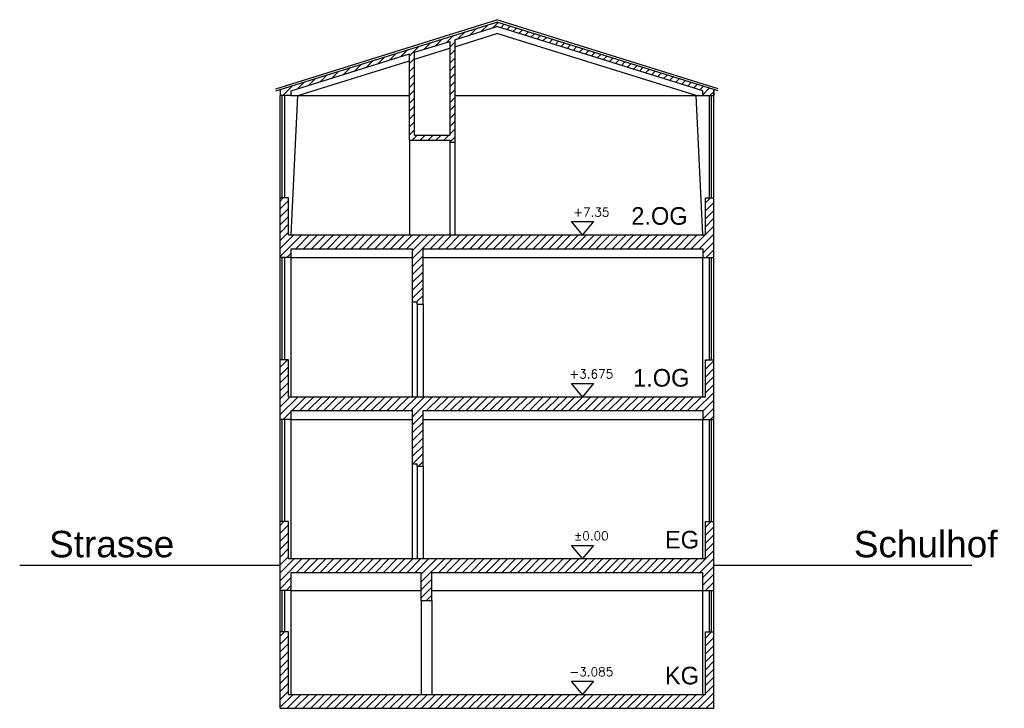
# Model space of a CAD drawing. Extents: x 30 to 188, y -145 to 605.
# Tile 6 of 23: x 148 to 171, y -80 to -64. Entities that reach past the tile are written whole.
import ezdxf

# ---------------------------------------------------------------- set-up
doc = ezdxf.new("R2010")
doc.units = 0
doc.header["$LTSCALE"] = 0.0125
for name, color, linetype in [('Ansicht', 1, 'Continuous'), ('Fenster', 7, 'Continuous'), ('Grundriß', 2, 'Continuous'), ('Schraffur', 8, 'Continuous'), ('Text', 7, 'Continuous')]:
    doc.layers.add(name, color=color, linetype=linetype)
doc.styles.add('ROMAN', font='ARIAL.TTF')
doc.styles.add('Romans', font='Romans.shx')

msp = doc.modelspace()

# ---------------------------------------------------------------- hatches: boundary and pattern name
at = {"layer": 'Schraffur'}
h = msp.add_hatch(dxfattribs=at)
h.set_pattern_fill('ANSI31', color=256, scale=0.04, angle=180, style=0)
h.paths.add_polyline_path([(159.2891, -63.9195), (154.3666, -65.4544), (154.3666, -65.5915), (154.6166, -65.5915), (154.6166, -65.4811), (157.3066, -64.6424), (157.3066, -66.6015), (158.2166, -66.6015), (158.2166, -66.6515), (158.3316, -66.6515), (158.3316, -64.3228), (159.2891, -64.0242), (163.9616, -65.4811), (163.9616, -65.5915), (164.2116, -65.5915), (164.2116, -65.4544)])
h.paths.add_polyline_path([(158.2166, -66.4865), (157.4216, -66.4865), (157.4216, -64.6065), (158.2166, -64.3586)], flags=16)
h = msp.add_hatch(dxfattribs=at)
h.set_pattern_fill('ANSI31', color=256, scale=0.04, angle=180, style=0)
h.paths.add_polyline_path([(164.2116, -67.9115), (164.0216, -67.9115), (164.0216, -68.7515), (154.5566, -68.7515), (154.5566, -67.9115), (154.3666, -67.9115), (154.3666, -69.2665), (154.6166, -69.2665), (154.6166, -69.0665), (157.3716, -69.0665), (157.3716, -70.2765), (157.4816, -70.2765), (157.4816, -70.3265), (157.6116, -70.3265), (157.6116, -69.0665), (163.9616, -69.0665), (163.9616, -69.2665), (164.2116, -69.2665)])
h = msp.add_hatch(dxfattribs=at)
h.set_pattern_fill('ANSI31', color=256, scale=0.04, angle=180, style=0)
h.paths.add_polyline_path([(164.2116, -71.5865), (164.0216, -71.5865), (164.0216, -72.4265), (154.5566, -72.4265), (154.5566, -71.5865), (154.3666, -71.5865), (154.3666, -72.9415), (154.6166, -72.9415), (154.6166, -72.7415), (157.3716, -72.7415), (157.3716, -73.9515), (157.4816, -73.9515), (157.4816, -74.0015), (157.6116, -74.0015), (157.6116, -72.7415), (163.9616, -72.7415), (163.9616, -72.9415), (164.2116, -72.9415)])
h = msp.add_hatch(dxfattribs=at)
h.set_pattern_fill('ANSI31', color=256, scale=0.04, angle=180, style=0)
h.paths.add_polyline_path([(164.2116, -75.2615), (164.0216, -75.2615), (164.0216, -76.1015), (154.5566, -76.1015), (154.5566, -75.2615), (154.3666, -75.2615), (154.3666, -76.8265), (154.6166, -76.8265), (154.6166, -76.4165), (157.5716, -76.4165), (157.5716, -77.0515), (157.8116, -77.0515), (157.8116, -76.4165), (163.9616, -76.4165), (163.9616, -76.8265), (164.2116, -76.8265)])
h = msp.add_hatch(dxfattribs=at)
h.set_pattern_fill('ANSI31', color=256, scale=0.04, angle=180, style=0)
h.paths.add_polyline_path([(154.5566, -79.1865), (154.5566, -77.7665), (154.3666, -77.7665), (154.3666, -79.5015), (164.2116, -79.5015), (164.2116, -77.7665), (164.0216, -77.7665), (164.0216, -79.1865)])

# ---------------------------------------------------------------- linework, layer by layer
at = {"layer": 'Ansicht'}
for p, q in [((154.2666, -65.4332), (159.2891, -63.8671)), ((164.3116, -65.4332), (159.2891, -63.8671)), ((158.3316, -64.4799), (159.2891, -64.1813)), ((163.8116, -65.5915), (159.2891, -64.1813)), ((157.4216, -64.7636), (158.2166, -64.5157)), ((154.7666, -65.5915), (157.3066, -64.7995)), ((154.2666, -65.4855), (154.3666, -65.4544)), ((164.2116, -67.9115), (164.2116, -65.4544)), ((164.3116, -65.4855), (164.2116, -65.4544)), ((154.3666, -67.9115), (154.3666, -65.5915)), ((154.6166, -68.7515), (154.7666, -65.5915)), ((163.9616, -68.7515), (163.8116, -65.5915)), ((157.3066, -66.6015), (157.3066, -68.7515)), ((158.2166, -66.6515), (158.2166, -68.7515)), ((158.3316, -66.6515), (158.3316, -68.7515)), ((154.3666, -71.5865), (154.3666, -69.2665)), ((154.6166, -72.4265), (154.6166, -69.2665)), ((163.9616, -72.4265), (163.9616, -69.2665)), ((164.2116, -71.5865), (164.2116, -69.2665)), ((157.3716, -72.4265), (157.3716, -70.2765)), ((157.4816, -70.3265), (157.4816, -72.4265)), ((157.6116, -70.3265), (157.6116, -72.4265)), ((154.3666, -75.2615), (154.3666, -72.9415)), ((154.6166, -76.1015), (154.6166, -72.9415)), ((163.9616, -76.1015), (163.9616, -72.9415)), ((164.2116, -75.2615), (164.2116, -72.9415)), ((157.3716, -76.1015), (157.3716, -73.9515)), ((157.4816, -74.0015), (157.4816, -76.1015)), ((157.6116, -74.0015), (157.6116, -76.1015)), ((154.3666, -77.7665), (154.3666, -76.8265)), ((154.6166, -79.1865), (154.6166, -76.8265)), ((163.9616, -79.1865), (163.9616, -76.8265)), ((164.2116, -77.7665), (164.2116, -76.8265)), ((157.5716, -77.0515), (157.5716, -79.1865)), ((157.8116, -77.0515), (157.8116, -79.1865))]:
    msp.add_line(p, q, dxfattribs=at)
at = {"layer": 'Ansicht', "color": 2}
for p, q in [((154.6166, -65.5915), (157.3066, -65.5915)), ((158.3316, -65.5915), (163.9616, -65.5915)), ((154.6166, -69.2665), (157.3716, -69.2665)), ((157.6116, -69.2665), (163.9616, -69.2665)), ((154.6166, -72.9415), (157.3716, -72.9415)), ((157.6116, -72.9415), (163.9616, -72.9415)), ((154.6166, -76.8265), (157.5716, -76.8265)), ((157.8116, -76.8265), (163.9616, -76.8265))]:
    msp.add_line(p, q, dxfattribs=at)
at = {"layer": 'Fenster'}
for p, q in [((154.4166, -67.9115), (154.4166, -65.5915)), ((154.4666, -65.5915), (154.4666, -67.9115)), ((164.1116, -65.5915), (164.1116, -67.9115)), ((164.1616, -67.9115), (164.1616, -65.5915)), ((154.4166, -71.5865), (154.4166, -69.2665)), ((154.4666, -69.2665), (154.4666, -71.5865)), ((164.1116, -69.2665), (164.1116, -71.5865)), ((164.1616, -71.5865), (164.1616, -69.2665)), ((154.4166, -75.2615), (154.4166, -72.9415)), ((154.4666, -72.9415), (154.4666, -75.2615)), ((164.1116, -72.9415), (164.1116, -75.2615)), ((164.1616, -75.2615), (164.1616, -72.9415)), ((154.4166, -77.7665), (154.4166, -76.8265)), ((154.4666, -76.8265), (154.4666, -77.7665)), ((164.1116, -76.8265), (164.1116, -77.7665)), ((164.1616, -77.7665), (164.1616, -76.8265))]:
    msp.add_line(p, q, dxfattribs=at)
at = {"layer": 'Grundriß'}
for p, q in [((154.3666, -65.4544), (159.2891, -63.9195)), ((164.2116, -65.4544), (159.2891, -63.9195)), ((158.3316, -64.3228), (159.2891, -64.0242)), ((163.9616, -65.4811), (159.2891, -64.0242)), ((157.4216, -64.6065), (158.2166, -64.3586)), ((158.2166, -64.3586), (158.2166, -66.4865)), ((158.3316, -64.3228), (158.3316, -66.6515)), ((157.4216, -66.4865), (157.4216, -64.6065)), ((154.6166, -65.4811), (157.3066, -64.6424)), ((157.3066, -66.6015), (157.3066, -64.6424)), ((154.3666, -65.4544), (154.3666, -65.5915)), ((154.6166, -65.5915), (154.6166, -65.4811)), ((163.9616, -65.5915), (163.9616, -65.4811)), ((164.2116, -65.4544), (164.2116, -65.5915)), ((154.6166, -65.5915), (154.3666, -65.5915)), ((163.9616, -65.5915), (164.2116, -65.5915)), ((157.3066, -66.6015), (158.2166, -66.6015)), ((157.4216, -66.4865), (158.2166, -66.4865)), ((158.2166, -66.6015), (158.2166, -66.6515)), ((158.2166, -66.6515), (158.3316, -66.6515)), ((154.5566, -67.9115), (154.3666, -67.9115)), ((154.3666, -69.2665), (154.3666, -67.9115)), ((154.5566, -68.7515), (154.5566, -67.9115)), ((164.0216, -67.9115), (164.2116, -67.9115)), ((164.0216, -68.7515), (164.0216, -67.9115)), ((164.2116, -69.2665), (164.2116, -67.9115)), ((154.5566, -68.7515), (164.0216, -68.7515)), ((154.6166, -69.0665), (157.3716, -69.0665)), ((154.6166, -69.2665), (154.6166, -69.0665)), ((157.3716, -70.2765), (157.3716, -69.0665)), ((157.6116, -70.3265), (157.6116, -69.0665)), ((157.6116, -69.0665), (163.9616, -69.0665)), ((163.9616, -69.0665), (163.9616, -69.2665)), ((154.6166, -69.2665), (154.3666, -69.2665)), ((163.9616, -69.2665), (164.2116, -69.2665)), ((157.3716, -70.2765), (157.4816, -70.2765)), ((157.4816, -70.3265), (157.4816, -70.2765)), ((157.4816, -70.3265), (157.6116, -70.3265)), ((154.5566, -71.5865), (154.3666, -71.5865)), ((154.3666, -72.9415), (154.3666, -71.5865)), ((154.5566, -72.4265), (154.5566, -71.5865)), ((164.0216, -71.5865), (164.2116, -71.5865)), ((164.0216, -72.4265), (164.0216, -71.5865)), ((164.2116, -72.9415), (164.2116, -71.5865)), ((154.5566, -72.4265), (164.0216, -72.4265)), ((154.6166, -72.7415), (157.3716, -72.7415)), ((154.6166, -72.9415), (154.6166, -72.7415)), ((157.3716, -73.9515), (157.3716, -72.7415)), ((157.6116, -74.0015), (157.6116, -72.7415)), ((157.6116, -72.7415), (163.9616, -72.7415)), ((163.9616, -72.7415), (163.9616, -72.9415)), ((154.6166, -72.9415), (154.3666, -72.9415)), ((163.9616, -72.9415), (164.2116, -72.9415)), ((157.3716, -73.9515), (157.4816, -73.9515)), ((157.4816, -74.0015), (157.4816, -73.9515)), ((157.4816, -74.0015), (157.6116, -74.0015)), ((154.5566, -75.2615), (154.3666, -75.2615)), ((154.3666, -76.8265), (154.3666, -75.2615)), ((154.5566, -76.1015), (154.5566, -75.2615)), ((164.0216, -75.2615), (164.2116, -75.2615)), ((164.0216, -76.1015), (164.0216, -75.2615)), ((164.2116, -76.8265), (164.2116, -75.2615)), ((154.5566, -76.1015), (164.0216, -76.1015)), ((154.6166, -76.4165), (157.5716, -76.4165)), ((154.6166, -76.8265), (154.6166, -76.4165)), ((157.5716, -77.0515), (157.5716, -76.4165)), ((157.8116, -77.0515), (157.8116, -76.4165)), ((157.8116, -76.4165), (163.9616, -76.4165)), ((163.9616, -76.8265), (163.9616, -76.4165)), ((154.6166, -76.8265), (154.3666, -76.8265)), ((163.9616, -76.8265), (164.2116, -76.8265)), ((157.5716, -77.0515), (157.8116, -77.0515)), ((154.3666, -79.5015), (154.3666, -77.7665)), ((154.5566, -77.7665), (154.3666, -77.7665)), ((154.5566, -79.1865), (154.5566, -77.7665)), ((164.0216, -79.1865), (164.0216, -77.7665)), ((164.0216, -77.7665), (164.2116, -77.7665)), ((164.2116, -79.5015), (164.2116, -77.7665)), ((154.5566, -79.1865), (164.0216, -79.1865)), ((154.3666, -79.5015), (164.2116, -79.5015))]:
    msp.add_line(p, q, dxfattribs=at)
at = {"layer": 'Grundriß', "color": 3}
for p, q in [((148.4538, -76.2515), (154.3666, -76.2515)), ((164.2116, -76.2515), (170.0703, -76.2515))]:
    msp.add_line(p, q, dxfattribs=at)
at = {"layer": 'Text'}
for points in [[(161.2292, -68.7515), (160.9792, -68.4515), (161.4792, -68.4515)], [(161.2292, -72.4265), (160.9792, -72.1265), (161.4792, -72.1265)], [(161.2292, -76.1015), (160.9792, -75.8015), (161.4792, -75.8015)], [(161.2292, -79.1865), (160.9792, -78.8865), (161.4792, -78.8865)]]:
    msp.add_lwpolyline(points, close=True, dxfattribs=at)

# ---------------------------------------------------------------- texts
at = {"layer": 'Text', "char_height": 0.2, "attachment_point": 5, "style": 'Romans'}
for s, insert in [('+7.35', (161.432, -68.2364)), ('+3.675', (161.432, -71.9114)), ('±0.00', (161.432, -75.5864)), ('-3.085', (161.432, -78.6714))]:
    msp.add_mtext(s, dxfattribs=dict(at, insert=insert))
at = {"layer": 'Text', "char_height": 0.4, "attachment_point": 1}
for s, insert in [('2.OG', (162.3409, -68.1228)), ('1.OG', (162.3818, -71.7978)), ('EG', (163.1044, -75.4728)), ('KG', (163.1044, -78.5578))]:
    msp.add_mtext(s, dxfattribs=dict(at, insert=insert))
at = {"layer": 'Text', "color": 7, "linetype": 'Continuous', "ltscale": 4, "char_height": 0.6, "attachment_point": 1, "style": 'ROMAN'}
for s, insert in [('Strasse', (149.1215, -75.4728)), ('Schulhof', (167.3938, -75.4728))]:
    msp.add_mtext(s, dxfattribs=dict(at, insert=insert))

doc.saveas('drawing.dxf')
